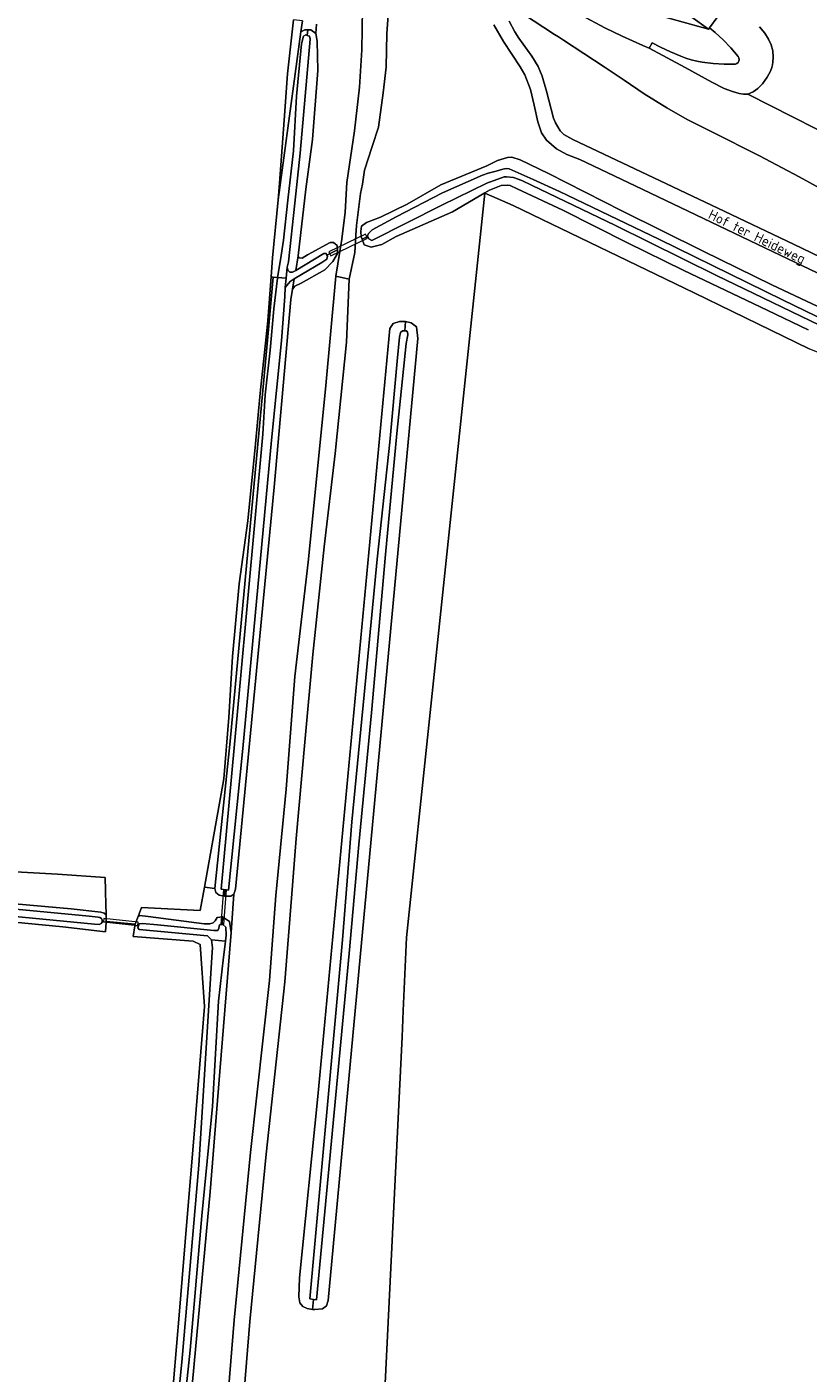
# Model space of a CAD drawing. Header units: metres. Extents: x 153919 to 160124, y 449312 to 452850.
# Tile 38 of 81: x 155797 to 155938, y 451610 to 451852. Entities that reach past the tile are written whole.
import ezdxf
from ezdxf.enums import TextEntityAlignment as Align

# ---------------------------------------------------------------- set-up
doc = ezdxf.new("R2010")
doc.units = ezdxf.units.M
for name, color, linetype, lineweight in [('B-WE-GR-BOUWLAND-GV', 80, 'Continuous', 13), ('B-WE-GR-GRAS-GV', 60, 'Continuous', 13), ('B-WE-GR-GROENVOORZIENING-GV', 80, 'Continuous', 18), ('B-WE-KW-KUNSTWERK_DUIKER-GV', 170, 'Continuous', 18), ('B-WE-OG-TERREIN_CULTUURSCHEIDING-GV', 7, 'Continuous', 18), ('B-WE-OG-TOPOGRAFIE-T18', 7, 'Continuous', 18), ('B-WE-OG-TOPOGRAFIE_WATER-GV', 130, 'Continuous', 18), ('B-WE-OG-TOPOGRAFIE_WATER_SLOOT-GV', 120, 'Continuous', 18), ('B-WE-OG-WEG-GV', 7, 'Continuous', 18), ('B-WE-VH-VERHARDING_ASFALT-GV', 252, 'Continuous', 18), ('B-WE-VH-VERHARDING_FUNDERING_ZAND-GV', 7, 'Continuous', 18), ('B-WE-VH-VERHARDING_GESLOTEN-GV', 252, 'Continuous', 18), ('B-WE-VH-VERHARDING_OPEN-GV', 252, 'Continuous', 18)]:
    doc.layers.add(name, color=color, linetype=linetype, lineweight=lineweight)
doc.styles.add('NLCS-ISO-M1000-T18', font='NLCS-ISO.ttf', dxfattribs={"height": 1.8})

msp = doc.modelspace()

# ---------------------------------------------------------------- linework, layer by layer
at = {"layer": 'B-WE-GR-BOUWLAND-GV', "flags": 128}
msp.add_lwpolyline([(155823.676, 451608.662), (155824.771, 451621.306), (155826.012, 451636.752), (155827.443, 451653.841), (155829.266, 451676.084), (155828.485, 451687.204), (155827.199, 451687.822), (155816.435, 451688.645), (155816.74, 451690.539), (155816.756, 451690.638), (155816.795, 451690.88), (155811.626, 451691.363), (155811.618, 451691.246), (155811.499, 451689.468), (155803.821, 451690.359), (155753.552, 451695.257)], dxfattribs=at)
at = {"layer": 'B-WE-GR-GRAS-GV', "flags": 128}
for points in [[(155862.482, 451857.532), (155862.007, 451850.878), (155861.893, 451844.826), (155861.36, 451840.184), (155860.532, 451834.01), (155859.35, 451830.545), (155857.984, 451826.293), (155857.606, 451823.821), (155857.303, 451822.116), (155856.574, 451816.36), (155856.456, 451814.65), (155856.241, 451811.527), (155855.217, 451806.75), (155854.73, 451795.43), (155852.707, 451775.43), (155850.754, 451758.638), (155848.729, 451739.304), (155847.284, 451723.549), (155845.742, 451706.272), (155844.861, 451695.508), (155843.701, 451680.482), (155840.305, 451649.545), (155837.406, 451619.461), (155833.669, 451573.871)], [(155793.144, 451700.403), (155802.856, 451699.835), (155811.429, 451699.218), (155811.487, 451696.911), (155811.495, 451696.576), (155811.597, 451692.52), (155811.626, 451691.363), (155816.795, 451690.88), (155817.317, 451692.263), (155817.92, 451693.86), (155828.499, 451693.324), (155829.243, 451697.516), (155832.701, 451716.992), (155833.604, 451727.994), (155834.265, 451738.966), (155835.484, 451751.993), (155837.031, 451763.317), (155838.439, 451777.141), (155839.266, 451786.236), (155840.343, 451796.365), (155840.466, 451797.518), (155840.604, 451799.295), (155841.214, 451807.137), (155841.48, 451810.562), (155842.468, 451821.001), (155842.749, 451823.97), (155843.537, 451835.277), (155844.172, 451843.617), (155845.219, 451853.331)], [(155846.853, 451853.115), (155846.586, 451851.159), (155847.305, 451851.533), (155847.813, 451851.528), (155848.342, 451851.523), (155849.261, 451850.852), (155849.382, 451852.518)], [(155948.311, 451803.571), (155934.01, 451810.412), (155920.263, 451816.985), (155906.571, 451823.48), (155896.69, 451828.252), (155894.333, 451829.129), (155892.495, 451830.163), (155890.68, 451831.68), (155889.769, 451833.04), (155889.116, 451834.998), (155888.48, 451837.997), (155887.809, 451840.78), (155886.802, 451843.448), (155885.972, 451844.847), (155882.932, 451849.457), (155881.24, 451852.392)], [(155879.6, 451822.214), (155873.791, 451818.82), (155863.655, 451814.392), (155861.075, 451812.95), (155859.175, 451812.504), (155857.913, 451812.901), (155857.547, 451813.94), (155857.412, 451814.325), (155857.339, 451815.323), (155857.47, 451816.246), (155858.369, 451816.94), (155860.885, 451817.888), (155865.679, 451820.206), (155871.701, 451823.668), (155879.97, 451827.064), (155881.869, 451828.049), (155883.675, 451828.602), (155884.44, 451828.638), (155885.921, 451828.144), (155891.021, 451825.739), (155904.225, 451818.997), (155918.781, 451811.766), (155931.116, 451805.689), (155947.529, 451797.964)], [(155861.618, 451607.156), (155864.741, 451670.626), (155864.948, 451675.306), (155865.53, 451688.485), (155869.668, 451727.718), (155879.51, 451821.04), (155879.628, 451822.163), (155879.6, 451822.214)], [(155937.692, 451797.602), (155930.42, 451801.124), (155915.22, 451808.347), (155905.238, 451813.255), (155893.613, 451819.103), (155885.435, 451822.974), (155884.124, 451823.532), (155883.584, 451823.61), (155882.564, 451823.548), (155880.452, 451822.712), (155879.6, 451822.214), (155879.628, 451822.163), (155880.879, 451821.616), (155884.66, 451819.962), (155917.216, 451804.29), (155937.846, 451794.233)], [(156029.35, 451606.962), (156033.749, 451644.4), (156035.888, 451664.701), (156041.327, 451737.99), (156041.934, 451746.17), (156042.069, 451747.991), (155984.938, 451775.782), (155970.884, 451781.186), (155963.135, 451784.165), (155960.139, 451785.317), (155937.846, 451794.233), (155917.216, 451804.29), (155884.66, 451819.962), (155880.879, 451821.616), (155879.628, 451822.163), (155879.51, 451821.04), (155869.668, 451727.718), (155865.53, 451688.485), (155864.948, 451675.306), (155864.741, 451670.626), (155861.618, 451607.156)]]:
    msp.add_lwpolyline(points, dxfattribs=at)
for points in [[(155842.468, 451821.001), (155846.586, 451851.159), (155846.853, 451853.115), (155845.219, 451853.331), (155844.172, 451843.617), (155843.537, 451835.277), (155842.749, 451823.97)], [(155841.214, 451807.137), (155840.604, 451799.295), (155840.466, 451797.518), (155840.343, 451796.365), (155839.266, 451786.236), (155838.439, 451777.141), (155837.031, 451763.317), (155835.484, 451751.993), (155834.265, 451738.966), (155833.604, 451727.994), (155832.701, 451716.992), (155829.243, 451697.516), (155831.112, 451697.294), (155833.877, 451723.715), (155840.623, 451796.356), (155841.571, 451807.11), (155841.302, 451807.131)], [(155848.673, 451621.661), (155847.683, 451621.803), (155846.936, 451622.151), (155846.389, 451622.848), (155846.19, 451623.893), (155846.339, 451627.327), (155849.594, 451659.917), (155862.552, 451797.867), (155863.159, 451798.778), (155864.272, 451799.132), (155865.234, 451799.132), (155865.373, 451799.102), (155866.398, 451798.879), (155867.359, 451798.171), (155867.592, 451796.066), (155851.465, 451623.246), (155851.166, 451622.3), (155850.47, 451621.753), (155849.076, 451621.604)], [(155811.597, 451692.52), (155811.495, 451696.576), (155811.487, 451696.911), (155811.429, 451699.218), (155802.856, 451699.835), (155793.144, 451700.403), (155782.696, 451700.989), (155772.952, 451701.609), (155763.782, 451702.475), (155745.308, 451703.03), (155745.107, 451702.431), (155744.73, 451698.774), (155751.383, 451698.41), (155754.203, 451698.242), (155759.421, 451697.695), (155805.31, 451693.584), (155810.662, 451693.01), (155811.24, 451692.851)], [(155817.317, 451692.263), (155817.652, 451692.392), (155819.167, 451692.262), (155829.227, 451690.914), (155830.225, 451690.888), (155830.814, 451691.08), (155831.185, 451691.477), (155831.53, 451692.027), (155832.507, 451692.17), (155833.732, 451691.323), (155834.044, 451689.37), (155834.542, 451696.229), (155833.968, 451695.885), (155832.876, 451695.885), (155831.9, 451696.086), (155831.297, 451696.545), (155831.112, 451697.294), (155829.243, 451697.516), (155828.499, 451693.324), (155817.92, 451693.86)]]:
    msp.add_lwpolyline(points, close=True, dxfattribs=at)
at = {"layer": 'B-WE-GR-GROENVOORZIENING-GV', "flags": 128}
msp.add_lwpolyline([(155907.411, 451855.038), (155919.742, 451851.63), (155916.618, 451853.92)], dxfattribs=at)
at = {"layer": 'B-WE-KW-KUNSTWERK_DUIKER-GV', "flags": 128}
for points in [[(155851.939, 451810.923), (155858.501, 451814.067), (155858.155, 451814.789), (155851.593, 451811.645)], [(155832.718, 451690.776), (155833.183, 451697.019), (155833.184, 451697.032), (155832.666, 451697.072), (155832.665, 451697.059), (155832.2, 451690.814)], [(155811.093, 451691.248), (155817.305, 451690.63), (155817.365, 451691.228), (155811.153, 451691.846)]]:
    msp.add_lwpolyline(points, close=True, dxfattribs=at)
at = {"layer": 'B-WE-OG-TERREIN_CULTUURSCHEIDING-GV', "flags": 128}
for points in [[(155830.879, 451574.103), (155834.616, 451619.689), (155837.519, 451649.813), (155840.915, 451680.754), (155842.092, 451695.996), (155843.925, 451715.086), (155845.454, 451735.33), (155847.889, 451755.912), (155850.967, 451786.981), (155852.837, 451807.259), (155853.91, 451813.916), (155854.537, 451818.74), (155854.821, 451824.122), (155856.172, 451833.373), (155857.083, 451841.249), (155857.517, 451847.941), (155857.64, 451855.38)], [(155849.382, 451852.518), (155849.261, 451850.852), (155849.505, 451849.463), (155849.59, 451844.201), (155848.658, 451831.828), (155847.428, 451822.872), (155846.527, 451814.553), (155846.076, 451810.936), (155846.274, 451810.54), (155846.768, 451810.506), (155847.738, 451811.117), (155851.796, 451813.293), (155852.441, 451813.339), (155853.109, 451812.767), (155853.114, 451812.022), (155853.119, 451811.324), (155852.314, 451809.903), (155850.846, 451808.422), (155846.59, 451806.018), (155845.466, 451805.465), (155845.073, 451804.909), (155844.785, 451803.071), (155841.782, 451769.335), (155834.829, 451697.119), (155834.542, 451696.229), (155834.044, 451689.37), (155832, 451664.377), (155830.265, 451642.758), (155828.346, 451622.169), (155826.383, 451600.931)]]:
    msp.add_lwpolyline(points, dxfattribs=at)
at = {"layer": 'B-WE-OG-TOPOGRAFIE_WATER-GV', "flags": 128}
for points in [[(155842.366, 451807.049), (155843.923, 451806.929), (155844.107, 451808.87), (155844.339, 451809.867), (155845.496, 451820.384), (155846.461, 451829.337), (155848.213, 451849.844), (155848.096, 451850.412), (155847.683, 451850.527), (155847.435, 451850.596), (155847.034, 451850.408), (155846.664, 451849.016), (155845.776, 451839.623), (155845.238, 451829.775), (155844.224, 451820.915), (155843.423, 451813.751), (155842.936, 451810.188)], [(155845.382, 451806.763), (155846.664, 451807.552), (155850.311, 451809.724), (155851.229, 451810.332), (155851.321, 451810.89), (155851.239, 451811.063), (155851.11, 451811.335), (155850.675, 451811.314), (155845.634, 451808.277), (155845.443, 451808.162), (155845.043, 451807.989), (155844.606, 451807.963), (155844.213, 451808.356), (155844.107, 451808.87), (155843.923, 451806.929), (155843.762, 451805.235), (155844.625, 451806.297)], [(155832.954, 451697.047), (155833.541, 451696.951), (155836.117, 451722.408), (155841.308, 451777.822), (155843.061, 451795.653), (155843.655, 451803.593), (155843.762, 451805.235), (155843.923, 451806.929), (155842.366, 451807.049), (155842.339, 451806.901), (155841.728, 451801.4), (155841.049, 451793.995), (155840.177, 451785.938), (155839.76, 451778.872), (155835.581, 451733.632), (155832.238, 451697.165)], [(155848.824, 451623.449), (155849.396, 451623.384), (155855.263, 451685.596), (155856.973, 451705.171), (155859.222, 451728.806), (155861.776, 451757.265), (155863.805, 451779.024), (155865.493, 451795.194), (155865.745, 451796.747), (155865.708, 451797.276), (155865.47, 451797.439), (155865.216, 451797.468), (155864.795, 451797.459), (155864.444, 451797.176), (155864.298, 451796.341), (155863.851, 451791.99), (155862.53, 451777.438), (155860.285, 451756.447), (155857.953, 451732.07), (155855.695, 451709.234), (155854.06, 451688.064), (155848.149, 451623.526)], [(155734.976, 451697.578), (155735.689, 451697.559), (155739.066, 451697.241), (155754.449, 451696.157), (155809.505, 451690.86), (155810.32, 451690.806), (155810.707, 451690.964), (155810.866, 451691.196), (155810.871, 451691.315), (155810.884, 451691.579), (155810.75, 451691.85), (155810.454, 451692.061), (155810.191, 451692.124), (155808.545, 451692.282), (155754.495, 451697.445), (155738.22, 451698.35), (155735.361, 451698.542), (155734.62, 451698.592), (155734.335, 451698.132), (155733.829, 451697.313), (155734.059, 451697.513), (155734.536, 451697.59)], [(155830.531, 451688.037), (155833.004, 451687.803), (155833.124, 451688.878), (155833.083, 451690.331), (155832.536, 451690.805), (155832.437, 451690.792), (155831.97, 451690.728), (155831.832, 451690.166), (155831.633, 451689.741), (155830.921, 451689.698), (155820.79, 451690.751), (155818.142, 451690.98), (155817.55, 451690.924), (155817.432, 451690.577), (155817.307, 451690.209), (155817.549, 451689.921), (155829.794, 451688.732)], [(155832.681, 451684.957), (155832.839, 451686.32), (155833.004, 451687.803), (155830.531, 451688.037), (155830.711, 451686.597), (155830.661, 451685.806), (155828.266, 451647.579), (155825.171, 451612.179), (155821.356, 451574.274), (155818.518, 451552.129), (155818.032, 451548.668), (155818.788, 451548.501), (155819.505, 451548.496), (155819.701, 451549.207), (155822.099, 451568.66), (155824.327, 451592.204), (155826.686, 451614.351), (155828.766, 451638.455), (155830.692, 451658.102), (155831.757, 451676.999)]]:
    msp.add_lwpolyline(points, close=True, dxfattribs=at)
msp.add_lwpolyline([(155952.688, 451793.485), (155933.178, 451802.985), (155910.835, 451813.894), (155893.015, 451822.47), (155888.279, 451824.665), (155883.974, 451826.547), (155883.413, 451826.615), (155882.829, 451826.521), (155881.639, 451826.117), (155880.173, 451825.782), (155879.194, 451825.432), (155872.028, 451822.239), (155863.656, 451817.951), (155859.365, 451815.603), (155858.684, 451814.926), (155858.544, 451814.545), (155858.605, 451814.375), (155858.748, 451813.978), (155859.316, 451813.696), (155871.893, 451820.054), (155879.946, 451824.004), (155883.089, 451825.117), (155883.498, 451825.134), (155884.74, 451825.011), (155886.256, 451824.448), (155888.01, 451823.614), (155903.076, 451816.399), (155921.187, 451807.417), (155943.055, 451796.864)], dxfattribs=at)
at = {"layer": 'B-WE-OG-TOPOGRAFIE_WATER_SLOOT-GV', "flags": 128}
for points in [[(155841.214, 451807.137), (155841.302, 451807.131), (155841.571, 451807.11), (155842.366, 451807.049), (155842.936, 451810.188), (155843.423, 451813.751), (155844.224, 451820.915), (155845.238, 451829.775), (155845.776, 451839.623), (155846.664, 451849.016), (155847.034, 451850.408), (155847.435, 451850.596), (155847.683, 451850.527), (155847.813, 451851.528), (155847.305, 451851.533), (155846.586, 451851.159), (155842.468, 451821.001), (155841.48, 451810.562)], [(155844.107, 451808.87), (155844.213, 451808.356), (155844.606, 451807.963), (155845.043, 451807.989), (155845.443, 451808.162), (155845.634, 451808.277), (155846.076, 451810.936), (155846.527, 451814.553), (155847.428, 451822.872), (155848.658, 451831.828), (155849.59, 451844.201), (155849.505, 451849.463), (155849.261, 451850.852), (155848.342, 451851.523), (155847.813, 451851.528), (155847.683, 451850.527), (155848.096, 451850.412), (155848.213, 451849.844), (155846.461, 451829.337), (155845.496, 451820.384), (155844.339, 451809.867)], [(155851.239, 451811.063), (155853.114, 451812.022), (155853.109, 451812.767), (155852.441, 451813.339), (155851.796, 451813.293), (155847.738, 451811.117), (155846.768, 451810.506), (155846.274, 451810.54), (155846.076, 451810.936), (155845.634, 451808.277), (155850.675, 451811.314), (155851.11, 451811.335)], [(155853.114, 451812.022), (155851.239, 451811.063), (155851.321, 451810.89), (155851.229, 451810.332), (155850.311, 451809.724), (155846.664, 451807.552), (155845.382, 451806.763), (155845.073, 451804.909), (155845.466, 451805.465), (155846.59, 451806.018), (155850.846, 451808.422), (155852.314, 451809.903), (155853.119, 451811.324)], [(155832.876, 451695.885), (155832.954, 451697.047), (155832.238, 451697.165), (155835.581, 451733.632), (155839.76, 451778.872), (155840.177, 451785.938), (155841.049, 451793.995), (155841.728, 451801.4), (155842.339, 451806.901), (155842.366, 451807.049), (155841.571, 451807.11), (155840.623, 451796.356), (155833.877, 451723.715), (155831.112, 451697.294), (155831.297, 451696.545), (155831.9, 451696.086)], [(155834.542, 451696.229), (155834.829, 451697.119), (155841.782, 451769.335), (155844.785, 451803.071), (155845.073, 451804.909), (155845.382, 451806.763), (155844.625, 451806.297), (155843.762, 451805.235), (155843.655, 451803.593), (155843.061, 451795.653), (155841.308, 451777.822), (155836.117, 451722.408), (155833.541, 451696.951), (155832.954, 451697.047), (155832.876, 451695.885), (155833.968, 451695.885)], [(155848.673, 451621.661), (155848.824, 451623.449), (155848.149, 451623.526), (155854.06, 451688.064), (155855.695, 451709.234), (155857.953, 451732.07), (155860.285, 451756.447), (155862.53, 451777.438), (155863.851, 451791.99), (155864.298, 451796.341), (155864.444, 451797.176), (155864.795, 451797.459), (155865.216, 451797.468), (155865.373, 451799.102), (155865.234, 451799.132), (155864.272, 451799.132), (155863.159, 451798.778), (155862.552, 451797.867), (155849.594, 451659.917), (155846.339, 451627.327), (155846.19, 451623.893), (155846.389, 451622.848), (155846.936, 451622.151), (155847.683, 451621.803)], [(155865.373, 451799.102), (155865.216, 451797.468), (155865.47, 451797.439), (155865.708, 451797.276), (155865.745, 451796.747), (155865.493, 451795.194), (155863.805, 451779.024), (155861.776, 451757.265), (155859.222, 451728.806), (155856.973, 451705.171), (155855.263, 451685.596), (155849.396, 451623.384), (155848.824, 451623.449), (155848.673, 451621.661), (155849.076, 451621.604), (155850.47, 451621.753), (155851.166, 451622.3), (155851.465, 451623.246), (155867.592, 451796.066), (155867.359, 451798.171), (155866.398, 451798.879)], [(155810.871, 451691.315), (155811.618, 451691.246), (155811.626, 451691.363), (155811.597, 451692.52), (155811.24, 451692.851), (155810.662, 451693.01), (155805.31, 451693.584), (155759.421, 451697.695), (155754.203, 451698.242), (155751.383, 451698.41), (155744.73, 451698.774), (155738.296, 451699.126), (155736.318, 451699.21), (155735.729, 451699.462), (155735.361, 451698.542), (155738.22, 451698.35), (155754.495, 451697.445), (155808.545, 451692.282), (155810.191, 451692.124), (155810.454, 451692.061), (155810.75, 451691.85), (155810.884, 451691.579)], [(155811.618, 451691.246), (155810.871, 451691.315), (155810.866, 451691.196), (155810.707, 451690.964), (155810.32, 451690.806), (155809.505, 451690.86), (155754.449, 451696.157), (155739.066, 451697.241), (155735.689, 451697.559), (155734.976, 451697.578), (155734.749, 451695.296), (155753.552, 451695.257), (155803.821, 451690.359), (155811.499, 451689.468)], [(155816.756, 451690.638), (155817.432, 451690.577), (155817.55, 451690.924), (155818.142, 451690.98), (155820.79, 451690.751), (155830.921, 451689.698), (155831.633, 451689.741), (155831.832, 451690.166), (155831.97, 451690.728), (155832.437, 451690.792), (155832.507, 451692.17), (155831.53, 451692.027), (155831.185, 451691.477), (155830.814, 451691.08), (155830.225, 451690.888), (155829.227, 451690.914), (155819.167, 451692.262), (155817.652, 451692.392), (155817.317, 451692.263), (155816.795, 451690.88)]]:
    msp.add_lwpolyline(points, close=True, dxfattribs=at)
for points in [[(155947.529, 451797.964), (155931.116, 451805.689), (155918.781, 451811.766), (155904.225, 451818.997), (155891.021, 451825.739), (155885.921, 451828.144), (155884.44, 451828.638), (155883.675, 451828.602), (155881.869, 451828.049), (155879.97, 451827.064), (155871.701, 451823.668), (155865.679, 451820.206), (155860.885, 451817.888), (155858.369, 451816.94), (155857.47, 451816.246), (155857.339, 451815.323), (155857.412, 451814.325), (155857.547, 451813.94), (155858.605, 451814.375), (155858.544, 451814.545), (155858.684, 451814.926), (155859.365, 451815.603), (155863.656, 451817.951), (155872.028, 451822.239), (155879.194, 451825.432), (155880.173, 451825.782), (155881.639, 451826.117), (155882.829, 451826.521), (155883.413, 451826.615), (155883.974, 451826.547), (155888.279, 451824.665), (155893.015, 451822.47), (155910.835, 451813.894), (155933.178, 451802.985), (155952.688, 451793.485)], [(155943.055, 451796.864), (155921.187, 451807.417), (155903.076, 451816.399), (155888.01, 451823.614), (155886.256, 451824.448), (155884.74, 451825.011), (155883.498, 451825.134), (155883.089, 451825.117), (155879.946, 451824.004), (155871.893, 451820.054), (155859.316, 451813.696), (155858.748, 451813.978), (155858.605, 451814.375), (155857.547, 451813.94), (155857.913, 451812.901), (155859.175, 451812.504), (155861.075, 451812.95), (155863.655, 451814.392), (155873.791, 451818.82), (155879.6, 451822.214), (155880.452, 451822.712), (155882.564, 451823.548), (155883.584, 451823.61), (155884.124, 451823.532), (155885.435, 451822.974), (155893.613, 451819.103), (155905.238, 451813.255), (155915.22, 451808.347), (155930.42, 451801.124), (155937.692, 451797.602)], [(155826.383, 451600.931), (155828.346, 451622.169), (155830.265, 451642.758), (155832, 451664.377), (155834.044, 451689.37), (155833.732, 451691.323), (155832.507, 451692.17), (155832.437, 451690.792), (155832.536, 451690.805), (155833.083, 451690.331), (155833.124, 451688.878), (155833.004, 451687.803), (155832.839, 451686.32), (155832.681, 451684.957), (155831.757, 451676.999), (155830.692, 451658.102), (155828.766, 451638.455), (155826.686, 451614.351), (155824.327, 451592.204)], [(155821.356, 451574.274), (155825.171, 451612.179), (155828.266, 451647.579), (155830.661, 451685.806), (155830.711, 451686.597), (155830.531, 451688.037), (155829.794, 451688.732), (155817.549, 451689.921), (155817.307, 451690.209), (155817.432, 451690.577), (155816.756, 451690.638), (155816.74, 451690.539), (155816.435, 451688.645), (155827.199, 451687.822), (155828.485, 451687.204), (155829.266, 451676.084), (155827.443, 451653.841), (155826.012, 451636.752), (155824.771, 451621.306), (155823.676, 451608.662)]]:
    msp.add_lwpolyline(points, dxfattribs=at)
at = {"layer": 'B-WE-OG-WEG-GV', "flags": 128}
for points in [[(155942.135, 451821.781), (155936.055, 451825.104), (155928.947, 451828.879), (155920.372, 451833.196), (155915.953, 451835.438), (155912.281, 451837.532), (155908.192, 451840.029), (155904.62, 451842.468), (155901.046, 451844.857), (155893.751, 451849.646), (155892.824, 451850.246), (155892.118, 451850.703), (155886.536, 451854.316)], [(155896.88, 451854.178), (155901.156, 451851.864), (155904.262, 451850.372), (155907.974, 451848.698), (155909.101, 451848.243), (155909.645, 451849.215), (155911.14, 451848.419), (155912.953, 451847.571), (155914.771, 451846.765), (155915.717, 451846.431), (155916.666, 451846.128), (155917.647, 451845.877), (155918.629, 451845.708), (155920.617, 451845.479), (155922.608, 451845.341), (155923.612, 451845.332), (155924.612, 451845.368), (155924.861, 451845.474), (155925.093, 451845.652), (155925.232, 451845.892), (155925.289, 451846.199), (155925.241, 451846.497), (155925.092, 451846.757), (155923.775, 451848.266), (155922.388, 451849.711), (155920.942, 451851.071), (155919.974, 451851.874), (155919.742, 451851.63), (155907.411, 451855.038)], [(155883.961, 451853.071), (155884.992, 451851.153), (155885.683, 451850.042), (155888.043, 451846.767), (155889.173, 451844.917), (155889.903, 451843.175), (155890.647, 451840.516), (155891.917, 451835.627), (155892.288, 451834.79), (155893.114, 451833.366), (155893.788, 451832.742), (155895.413, 451831.835), (155907.649, 451826.026), (155921.441, 451819.489), (155935.051, 451812.991), (155949.434, 451806.06)]]:
    msp.add_lwpolyline(points, dxfattribs=at)
at = {"layer": 'B-WE-VH-VERHARDING_ASFALT-GV', "flags": 128}
for points in [[(155886.536, 451854.316), (155892.118, 451850.703), (155892.824, 451850.246), (155893.751, 451849.646), (155901.046, 451844.857), (155904.62, 451842.468), (155908.192, 451840.029), (155912.281, 451837.532), (155915.953, 451835.438), (155920.372, 451833.196), (155928.947, 451828.879), (155936.055, 451825.104), (155942.135, 451821.781)], [(155947.141, 451829.645), (155926.803, 451839.98), (155926.067, 451839.968), (155925.296, 451840.105), (155924.063, 451840.423), (155922.569, 451840.979), (155920.385, 451842.106), (155915.552, 451844.751), (155909.101, 451848.243), (155907.974, 451848.698), (155904.262, 451850.372), (155901.156, 451851.864), (155896.88, 451854.178)], [(155881.24, 451852.392), (155882.932, 451849.457), (155885.972, 451844.847), (155886.802, 451843.448), (155887.809, 451840.78), (155888.48, 451837.997), (155889.116, 451834.998), (155889.769, 451833.04), (155890.68, 451831.68), (155892.495, 451830.163), (155894.333, 451829.129), (155896.69, 451828.252), (155906.571, 451823.48), (155920.263, 451816.985), (155934.01, 451810.412), (155948.311, 451803.571)], [(155949.434, 451806.06), (155935.051, 451812.991), (155921.441, 451819.489), (155907.649, 451826.026), (155895.413, 451831.835), (155893.788, 451832.742), (155893.114, 451833.366), (155892.288, 451834.79), (155891.917, 451835.627), (155890.647, 451840.516), (155889.903, 451843.175), (155889.173, 451844.917), (155888.043, 451846.767), (155885.683, 451850.042), (155884.992, 451851.153), (155883.961, 451853.071)]]:
    msp.add_lwpolyline(points, dxfattribs=at)
at = {"layer": 'B-WE-VH-VERHARDING_FUNDERING_ZAND-GV', "flags": 128}
for points in [[(155857.64, 451855.38), (155857.517, 451847.941), (155857.083, 451841.249), (155856.172, 451833.373), (155854.821, 451824.122), (155854.537, 451818.74), (155853.91, 451813.916), (155852.837, 451807.259), (155855.217, 451806.75), (155856.241, 451811.527), (155856.456, 451814.65), (155856.574, 451816.36), (155857.303, 451822.116), (155857.606, 451823.821), (155857.984, 451826.293), (155859.35, 451830.545), (155860.532, 451834.01), (155861.36, 451840.184), (155861.893, 451844.826), (155862.007, 451850.878), (155862.482, 451857.532)], [(155833.669, 451573.871), (155837.406, 451619.461), (155840.305, 451649.545), (155843.701, 451680.482), (155844.861, 451695.508), (155845.742, 451706.272), (155847.284, 451723.549), (155848.729, 451739.304), (155850.754, 451758.638), (155852.707, 451775.43), (155854.73, 451795.43), (155855.217, 451806.75), (155852.837, 451807.259), (155850.967, 451786.981), (155847.889, 451755.912), (155845.454, 451735.33), (155843.925, 451715.086), (155842.092, 451695.996), (155840.915, 451680.754), (155837.519, 451649.813), (155834.616, 451619.689), (155830.879, 451574.103)]]:
    msp.add_lwpolyline(points, dxfattribs=at)
at = {"layer": 'B-WE-VH-VERHARDING_GESLOTEN-GV', "flags": 128}
for points in [[(155916.618, 451853.92), (155919.742, 451851.63), (155919.974, 451851.874), (155921.467, 451853.946)], [(155928.9, 451852.057), (155929.907, 451850.915), (155930.568, 451849.827), (155931.035, 451848.821), (155931.324, 451847.724), (155931.391, 451846.636), (155931.349, 451845.743), (155931.266, 451845.231), (155931.146, 451844.743), (155930.888, 451844.099), (155930.301, 451842.995), (155929.454, 451841.818), (155928.616, 451841.011), (155927.759, 451840.392), (155926.803, 451839.98), (155947.141, 451829.645)]]:
    msp.add_lwpolyline(points, dxfattribs=at)
at = {"layer": 'B-WE-VH-VERHARDING_OPEN-GV', "flags": 128}
msp.add_lwpolyline([(155921.467, 451853.946), (155919.974, 451851.874), (155920.942, 451851.071), (155922.388, 451849.711), (155923.775, 451848.266), (155925.092, 451846.757), (155925.241, 451846.497), (155925.289, 451846.199), (155925.232, 451845.892), (155925.093, 451845.652), (155924.861, 451845.474), (155924.612, 451845.368), (155923.612, 451845.332), (155922.608, 451845.341), (155920.617, 451845.479), (155918.629, 451845.708), (155917.647, 451845.877), (155916.666, 451846.128), (155915.717, 451846.431), (155914.771, 451846.765), (155912.953, 451847.571), (155911.14, 451848.419), (155909.645, 451849.215), (155909.101, 451848.243), (155915.552, 451844.751), (155920.385, 451842.106), (155922.569, 451840.979), (155924.063, 451840.423), (155925.296, 451840.105), (155926.067, 451839.968), (155926.803, 451839.98), (155927.759, 451840.392), (155928.616, 451841.011), (155929.454, 451841.818), (155930.301, 451842.995), (155930.888, 451844.099), (155931.146, 451844.743), (155931.266, 451845.231), (155931.349, 451845.743), (155931.391, 451846.636), (155931.324, 451847.724), (155931.035, 451848.821), (155930.568, 451849.827), (155929.907, 451850.915), (155928.9, 451852.057)], dxfattribs=at)

# ---------------------------------------------------------------- texts
at = {"layer": 'B-WE-OG-TOPOGRAFIE-T18', "style": 'NLCS-ISO-M1000-T18'}
msp.add_text('Hof ter Heideweg', height=1.8, rotation=334, dxfattribs=at).set_placement((155928.371, 451814.127), align=Align.MIDDLE)

doc.saveas('drawing.dxf')
